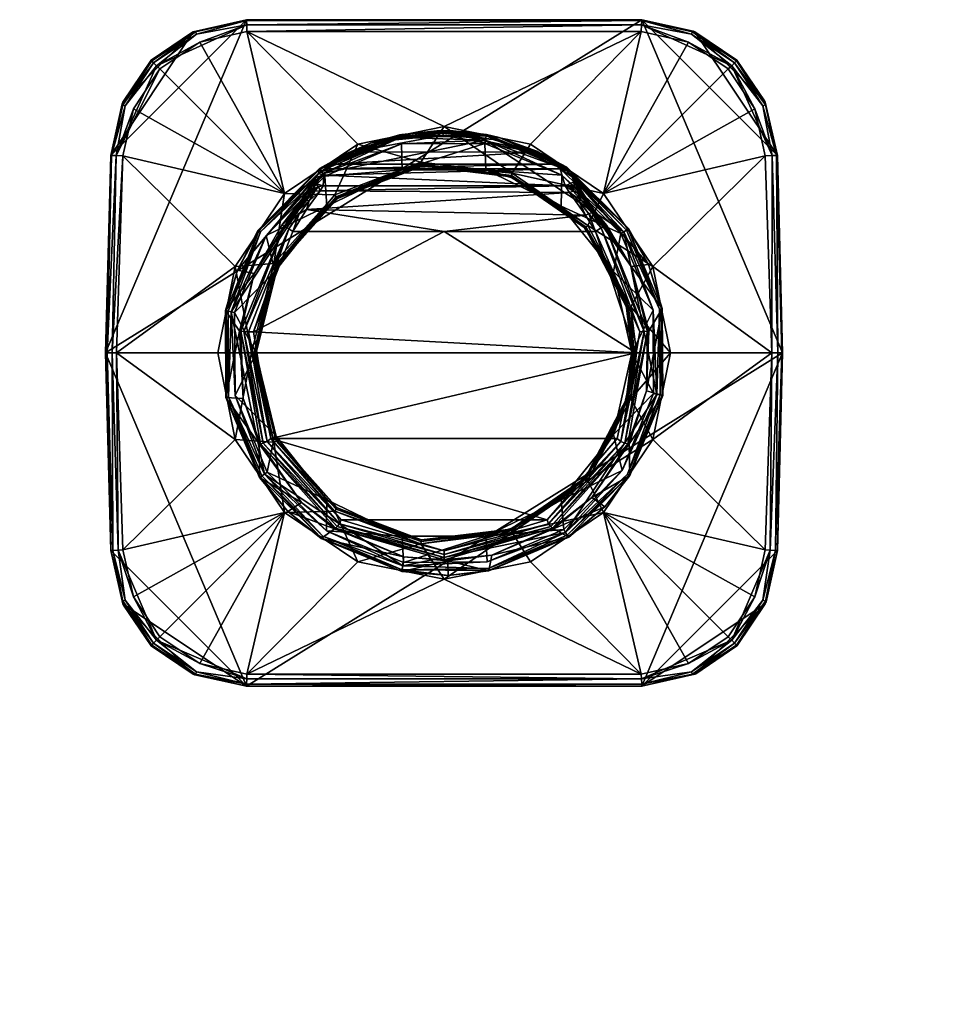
# Model space of a CAD drawing. Header units: centimetres. Extents: x -20.5 to 20.5, y -17.3 to 11.
# Tile 6 of 9: x -10.2 to 0, y 0.2 to 11. Entities that reach past the tile are written whole.
import ezdxf

# ---------------------------------------------------------------- set-up
doc = ezdxf.new("R2010")
doc.units = ezdxf.units.CM
doc.layers.get('0').update_dxf_attribs({"true_color": 0x5890e1})

msp = doc.modelspace()

# ---------------------------------------------------------------- meshes
at = {"color": 214, "true_color": 0xb11c95}
mesh = msp.add_polyface(dxfattribs=at)
corners = [(-13.973, 7.325, 4.23), (-14.186, 6.257, 4.232), (-13.176, 7.325, 4.115), (-14.778, 9.276, 4.235), (-13.246, 9.483, 4.106), (-13.362, 9.998, 4.104), (-14.182, 8.381, 4.232), (-13.113, 9.489, 2.971), (-13.113, 9.489, 3.955), (-13.056, 7.325, 2.971), (-13.056, 7.325, 3.966), (-14.6, 10.975, 2.971), (-14.017, 10.843, 2.971), (-13.246, 10.071, 2.971), (-13.556, 10.532, 2.971), (-13.562, 10.524, 4.005), (-14.042, 10.843, 4.006), (-13.582, 10.503, 4.054), (-13.244, 10.044, 4.005), (-13.272, 10.033, 4.054), (-13.123, 9.489, 4.008), (-13.171, 9.487, 4.074), (-13.253, 10.088, 3.952), (-13.556, 10.532, 3.952), (-14.035, 10.85, 3.954), (-14.089, 10.728, 4.105), (-13.651, 10.436, 4.104), (-13.614, 10.471, 4.088), (-13.387, 9.966, 4.081), (-14.053, 10.817, 4.055), (-13.064, 7.325, 4.017), (-13.108, 7.325, 4.08), (-9.296, 7.325, 2.971), (-9.296, 7.325, 3.966), (-9.239, 9.489, 2.971), (-9.239, 9.489, 3.955), (-9.115, 10.052, 3.952), (-9.106, 10.071, 2.971), (-8.797, 10.531, 3.952), (-8.796, 10.532, 2.971), (-9.229, 9.489, 4.008), (-9.277, 7.325, 4.04), (-9.181, 9.487, 4.074), (-9.223, 7.325, 4.096), (-9.106, 9.483, 4.106), (-9.175, 7.325, 4.115), (-9.108, 10.044, 4.005), (-8.79, 10.524, 4.005), (-8.99, 9.998, 4.104), (-8.701, 10.436, 4.104), (-9.08, 10.033, 4.054), (-8.737, 10.471, 4.088), (-8.77, 10.503, 4.054)]
mesh.append_faces([[corners[k] for k in face] for face in [(0, 1, 2), (3, 4, 5), (4, 6, 2), (2, 6, 0), (7, 8, 9), (9, 8, 10), (9, 11, 7), (7, 12, 13), (13, 12, 14), (15, 16, 17), (18, 17, 19), (20, 19, 21), (20, 18, 19), (20, 8, 18), (18, 8, 22), (15, 22, 23), (24, 15, 23), (25, 26, 27), (27, 26, 5), (21, 5, 4), (28, 27, 5), (19, 27, 28), (27, 19, 17), (17, 29, 27), (17, 18, 15), (15, 18, 22), (10, 8, 30), (30, 8, 20), (31, 20, 21), (2, 21, 4), (2, 31, 21), (31, 30, 20), (32, 33, 34), (34, 33, 35), (35, 36, 34), (34, 36, 37), (37, 36, 38), (39, 37, 38), (35, 33, 40), (40, 33, 41), (42, 41, 43), (44, 43, 45), (44, 42, 43), (42, 40, 41), (36, 35, 46), (36, 47, 38), (36, 46, 47), (48, 42, 44), (48, 49, 42), (42, 50, 40), (42, 51, 50), (35, 40, 46), (46, 40, 50), (52, 46, 50), (5, 21, 28), (28, 21, 19)]], dxfattribs={"color": 214})
mesh.append_faces([[corners[k] for k in face] for face in [(22, 8, 7), (7, 13, 22), (23, 22, 13), (13, 14, 23), (24, 23, 14), (14, 12, 24)]], dxfattribs={"vtx2": -1, "color": 214})
mesh = msp.add_polyface(dxfattribs=at)
corners = [(-6.757, 9.018, 4.291), (-7.41, 8.281, 4.291), (-6.871, 8.933, 4.342), (-7.288, 8.685, 9.088), (-7.174, 8.85, 9.025), (-7.339, 8.715, 9.037), (-7.246, 8.655, 9.102), (-7.094, 8.897, 9.002), (-7.065, 8.991, 8.915), (-6.946, 9.102, 8.759), (-7.007, 9.124, 8.548), (-7.049, 9.075, 8.717), (-7.002, 9.097, 8.743), (-7.094, 8.996, 8.892), (-7.207, 8.863, 8.996), (-7.143, 8.979, 8.84), (-7.366, 8.723, 8.963), (-6.953, 9.345, 4.444), (-7.623, 8.668, 4.444), (-6.965, 9.292, 6.523), (-7.852, 8.23, 4.444), (-7.007, 9.211, 7.449), (-7.67, 8.196, 9.034), (-7.011, 9.184, 7.787), (-6.994, 9.246, 7.027), (-7.617, 8.664, 4.407), (-6.936, 9.32, 4.372), (-7.598, 8.652, 4.372), (-6.917, 9.292, 4.349), (-6.896, 9.261, 4.342), (-7.538, 8.612, 4.342), (-6.949, 9.339, 4.407), (-7.335, 9.073, 4.241), (-7.452, 8.303, 4.241), (-6.784, 9.057, 4.241), (-9.106, 10.071, 2.971), (-8.335, 10.843, 2.971), (-9.239, 9.489, 2.971), (-8.796, 10.532, 2.971), (-7.752, 10.975, 2.971), (-9.296, 7.325, 2.971), (-8.797, 10.531, 3.952), (-8.343, 10.839, 3.954), (-7.752, 10.975, 3.958), (-6.534, 9.612, 4.241), (-7.747, 10.845, 4.108), (-8.263, 10.728, 4.105), (-8.701, 10.436, 4.104), (-8.99, 9.998, 4.104), (-9.106, 9.483, 4.106), (-7.875, 8.272, 4.241), (-8.79, 10.524, 4.005), (-9.108, 10.044, 4.005), (-8.77, 10.503, 4.054), (-8.31, 10.843, 4.006), (-8.299, 10.817, 4.055), (-7.752, 10.966, 4.011), (-7.75, 10.919, 4.076), (-8.737, 10.471, 4.088), (-9.181, 9.487, 4.074), (-9.08, 10.033, 4.054)]
mesh.append_faces([[corners[k] for k in face] for face in [(0, 1, 2), (3, 4, 5), (3, 6, 4), (4, 6, 7), (8, 7, 9), (10, 11, 12), (12, 11, 13), (8, 13, 14), (4, 14, 5), (4, 8, 14), (4, 7, 8), (11, 15, 13), (13, 15, 14), (14, 15, 16), (5, 14, 16), (8, 12, 13), (17, 18, 19), (19, 18, 20), (21, 22, 23), (21, 24, 22), (23, 16, 10), (10, 16, 15), (11, 10, 15), (24, 19, 20), (25, 26, 27), (28, 29, 30), (17, 25, 18), (17, 31, 25), (25, 31, 26), (26, 28, 27), (2, 30, 29), (32, 33, 34), (35, 36, 37), (35, 38, 36), (36, 39, 37), (37, 39, 40), (38, 41, 42), (36, 42, 43), (39, 36, 43), (36, 38, 42), (44, 45, 32), (32, 45, 46), (47, 32, 46), (47, 48, 32), (32, 48, 49), (50, 32, 49), (51, 52, 53), (54, 53, 55), (56, 55, 57), (56, 54, 55), (56, 43, 54), (54, 43, 42), (51, 42, 41), (47, 58, 59), (47, 46, 58), (58, 46, 57), (55, 58, 57), (55, 53, 58), (58, 53, 60), (46, 45, 57), (53, 54, 51), (51, 54, 42)]], dxfattribs={"color": 214})
mesh = msp.add_polyface(dxfattribs=at)
corners = [(-6.757, 9.018, 4.291), (-6.871, 8.933, 4.342), (-6.046, 9.33, 4.342), (-5.836, 9.367, 4.291), (-5.13, 9.33, 4.342), (-5.13, 9.33, 4.291), (-4.858, 9.248, 4.291), (-7.246, 8.655, 9.102), (-7.677, 7.557, 9.216), (-5.588, 8.655, 9.102), (-3.487, 7.325, 9.219), (-7.484, 6.389, 9.161), (-7.094, 8.897, 9.002), (-4.04, 8.834, 9.04), (-4.215, 9.081, 8.799), (-6.946, 9.102, 8.759), (-4.263, 9.157, 8.549), (-6.913, 9.157, 8.549), (-6.905, 9.272, 7.066), (-4.318, 9.342, 6.297), (-6.858, 9.342, 6.296), (-4.375, 9.393, 5.867), (-6.801, 9.393, 5.867), (-4.6, 9.524, 5.234), (-7.002, 9.097, 8.743), (-6.963, 9.148, 8.549), (-7.007, 9.124, 8.548), (-7.065, 8.991, 8.915), (-7.011, 9.184, 7.787), (-7.007, 9.211, 7.449), (-6.994, 9.246, 7.027), (-6.965, 9.292, 6.523), (-6.656, 9.51, 5.206), (-6.624, 9.519, 5.23), (-6.953, 9.345, 4.444), (-6.949, 9.339, 4.407), (-6.069, 9.685, 4.372), (-6.936, 9.32, 4.372), (-6.917, 9.292, 4.349), (-6.055, 9.614, 4.342), (-6.896, 9.261, 4.342), (-6.074, 9.707, 4.407), (-5.143, 9.619, 4.342), (-4.299, 9.273, 4.342), (-6.534, 9.612, 4.241), (-6.784, 9.057, 4.241), (-5.842, 9.414, 4.241), (-7.335, 9.073, 4.241), (-1.88, 7.325, 2.971), (-9.296, 7.325, 2.971), (-3.424, 10.975, 2.971), (-5.837, 9.373, 4.268), (-4.851, 9.269, 4.25), (-5.839, 9.389, 4.25), (-6.76, 9.023, 4.268), (-6.769, 9.036, 4.25), (-7.41, 8.281, 4.291), (-4.856, 9.254, 4.268), (-4.841, 9.293, 4.241), (-7.429, 8.291, 4.25), (-7.415, 8.283, 4.268)]
mesh.append_faces([[corners[k] for k in face] for face in [(0, 1, 2), (3, 2, 4), (5, 4, 6), (5, 3, 4), (3, 0, 2), (7, 8, 9), (9, 8, 10), (8, 11, 10), (7, 9, 12), (12, 9, 13), (14, 12, 13), (14, 15, 12), (14, 16, 15), (15, 16, 17), (17, 16, 18), (18, 16, 19), (20, 19, 21), (22, 21, 23), (22, 20, 21), (20, 18, 19), (24, 15, 25), (26, 24, 25), (15, 17, 25), (15, 24, 27), (26, 25, 28), (28, 25, 17), (18, 28, 17), (18, 29, 28), (18, 30, 29), (18, 31, 30), (18, 20, 31), (31, 20, 22), (32, 22, 33), (32, 31, 22), (32, 34, 31), (35, 36, 37), (36, 38, 37), (39, 40, 38), (34, 41, 35), (40, 39, 2), (1, 40, 2), (2, 42, 4), (4, 42, 43), (44, 45, 46), (44, 47, 45), (48, 49, 50), (51, 52, 53), (54, 53, 55), (54, 56, 0), (51, 0, 3), (5, 51, 3), (5, 57, 51), (5, 6, 57), (53, 58, 46), (55, 46, 45), (52, 58, 53), (57, 52, 51), (53, 46, 55), (0, 51, 54), (54, 51, 53), (55, 45, 59), (60, 54, 55)]], dxfattribs={"color": 214})
mesh = msp.add_polyface(dxfattribs=at)
corners = [(-5.135, 9.657, 4.35), (-4.299, 9.273, 4.342), (-5.143, 9.619, 4.342), (-5.127, 9.702, 4.388), (-4.259, 9.333, 4.372), (-5.123, 9.719, 4.444), (-4.243, 9.358, 4.444), (-4.985, 9.685, 4.88), (-5.489, 9.759, 4.806), (-5.631, 9.762, 4.444), (-5.631, 9.761, 4.805), (-6.569, 9.528, 5.223), (-4.6, 9.524, 5.234), (-5.599, 9.71, 4.917), (-6.158, 9.655, 4.975), (-5.052, 9.662, 4.967), (-6.801, 9.393, 5.867), (-6.179, 9.678, 4.932), (-6.624, 9.519, 5.23), (-6.607, 9.52, 5.241), (-6.169, 9.669, 4.955), (-5.6, 9.731, 4.894), (-5.6, 9.748, 4.866), (-4.564, 9.525, 5.213), (-6.052, 9.717, 4.846), (-6.395, 9.623, 4.965), (-6.656, 9.51, 5.206), (-6.075, 9.714, 4.444), (-6.953, 9.345, 4.444), (-6.074, 9.707, 4.407), (-6.069, 9.685, 4.372), (-6.055, 9.614, 4.342), (-6.917, 9.292, 4.349), (-6.949, 9.339, 4.407), (-6.046, 9.33, 4.342), (-5.588, 9.804, 4.241), (-5.842, 9.414, 4.241), (-4.841, 9.293, 4.241), (-4.642, 9.612, 4.241), (-6.534, 9.612, 4.241), (-9.296, 7.325, 2.971), (-7.752, 10.975, 2.971), (-3.424, 10.975, 2.971), (-7.752, 10.975, 3.958), (-3.424, 10.975, 3.958), (-3.429, 10.845, 4.108), (-7.747, 10.845, 4.108), (-3.424, 10.966, 4.011), (-7.752, 10.966, 4.011), (-7.75, 10.919, 4.076), (-3.426, 10.919, 4.076)]
mesh.append_faces([[corners[k] for k in face] for face in [(0, 1, 2), (0, 3, 4), (5, 6, 3), (7, 6, 5), (8, 5, 9), (10, 8, 9), (8, 7, 5), (11, 12, 13), (14, 11, 13), (12, 15, 13), (11, 16, 12), (17, 18, 19), (20, 19, 11), (14, 20, 11), (14, 21, 20), (14, 13, 21), (21, 13, 15), (22, 15, 23), (7, 22, 23), (7, 8, 22), (22, 8, 10), (24, 22, 10), (24, 17, 22), (24, 25, 17), (18, 16, 19), (19, 16, 11), (25, 26, 17), (17, 26, 18), (19, 20, 17), (17, 20, 22), (22, 20, 21), (15, 22, 21), (9, 27, 10), (10, 27, 24), (24, 27, 25), (25, 27, 28), (26, 25, 28), (5, 3, 9), (9, 3, 29), (27, 29, 28), (27, 9, 29), (29, 3, 30), (2, 31, 0), (0, 31, 32), (30, 0, 32), (30, 3, 0), (33, 29, 30), (34, 31, 2), (35, 36, 37), (38, 35, 37), (35, 39, 36), (40, 41, 42), (41, 43, 42), (42, 43, 44), (45, 46, 35), (35, 46, 39), (44, 43, 47), (47, 43, 48), (49, 47, 48), (49, 50, 47), (49, 46, 50), (50, 46, 45)]], dxfattribs={"color": 214})
mesh = msp.add_polyface(dxfattribs=at)
corners = [(-3.734, 8.217, 4.291), (-4.048, 8.689, 4.291), (-3.734, 8.217, 4.342), (-3.298, 7.792, 4.342), (-3.651, 8.632, 4.342), (-3.62, 8.652, 4.349), (-4.299, 9.273, 4.342), (-3.591, 8.671, 4.372), (-4.246, 9.352, 4.407), (-3.572, 8.684, 4.407), (-3.227, 7.804, 4.372), (-3.567, 8.688, 4.444), (-3.35, 8.293, 4.444), (-4.259, 9.333, 4.372), (-3.539, 8.273, 9.025), (-4.183, 9.249, 6.996), (-4.165, 9.154, 8.16), (-3.81, 8.723, 8.963), (-4.269, 9.35, 5.996), (-4.234, 9.317, 6.273), (-3.825, 8.72, 9.014), (-3.395, 7.561, 9.175), (-3.869, 8.697, 9.074), (-3.97, 8.864, 8.996), (-3.979, 8.922, 8.885), (-3.93, 8.655, 9.102), (-4.003, 8.85, 9.025), (-4.305, 8.933, 4.342), (-3.841, 9.073, 4.241), (-4.012, 8.721, 4.241), (-3.301, 8.272, 4.241), (-1.88, 7.325, 2.971), (-3.424, 10.975, 2.971), (-1.937, 9.489, 2.971), (-2.841, 10.843, 2.971), (-2.07, 10.071, 2.971), (-2.38, 10.532, 2.971), (-3.424, 10.975, 3.958), (-2.859, 10.85, 3.954), (-2, 7.325, 4.115), (-2.07, 9.483, 4.106), (-2.186, 9.998, 4.104), (-2.475, 10.436, 4.104), (-2.913, 10.728, 4.105), (-3.429, 10.845, 4.108), (-2.866, 10.843, 4.006), (-2.386, 10.524, 4.005), (-2.406, 10.503, 4.054), (-2.068, 10.044, 4.005), (-2.096, 10.033, 4.054), (-1.947, 9.489, 4.008), (-2.077, 10.088, 3.952), (-2.38, 10.532, 3.952), (-2.438, 10.471, 4.088), (-3.426, 10.919, 4.076), (-1.995, 9.487, 4.074), (-2.877, 10.817, 4.055), (-3.424, 10.966, 4.011), (-4.044, 8.693, 4.268), (-3.569, 7.822, 4.25), (-4.032, 8.703, 4.25), (-3.544, 7.828, 4.241)]
mesh.append_faces([[corners[k] for k in face] for face in [(0, 1, 2), (3, 4, 5), (5, 4, 6), (7, 8, 9), (10, 5, 7), (9, 10, 7), (9, 11, 12), (13, 7, 5), (9, 8, 11), (14, 12, 15), (14, 16, 17), (11, 18, 12), (12, 19, 15), (14, 17, 20), (21, 20, 22), (20, 23, 22), (20, 17, 23), (23, 17, 24), (25, 22, 26), (4, 2, 27), (28, 29, 30), (31, 32, 33), (32, 34, 33), (33, 34, 35), (35, 34, 36), (32, 37, 34), (34, 37, 38), (30, 39, 40), (28, 40, 41), (42, 28, 41), (42, 43, 28), (28, 43, 44), (28, 30, 40), (38, 37, 45), (46, 45, 47), (48, 47, 49), (50, 48, 49), (46, 51, 52), (38, 46, 52), (38, 45, 46), (43, 53, 54), (44, 43, 54), (43, 42, 53), (53, 42, 41), (55, 41, 40), (55, 53, 41), (55, 49, 53), (53, 49, 47), (56, 47, 45), (57, 45, 37), (57, 56, 45), (57, 54, 56), (56, 54, 53), (47, 56, 53), (47, 48, 46), (46, 48, 51), (58, 59, 60), (60, 61, 29)]], dxfattribs={"color": 214})
mesh.append_faces([[corners[k] for k in face] for face in [(52, 51, 35), (35, 36, 52), (38, 52, 36), (36, 34, 38)]], dxfattribs={"vtx2": -1, "color": 214})
mesh = msp.add_polyface(dxfattribs=at)
corners = [(2.07, 10.071, 2.971), (2.841, 10.843, 2.971), (1.937, 9.489, 2.971), (2.38, 10.532, 2.971), (3.424, 10.975, 2.971), (1.88, 7.325, 2.971), (1.88, 7.325, 3.966), (1.937, 9.489, 3.955), (2.061, 10.052, 3.952), (2.379, 10.531, 3.952), (2.833, 10.839, 3.954), (3.424, 10.975, 3.958), (2.475, 10.436, 4.104), (3.841, 9.073, 4.241), (2.913, 10.728, 4.105), (2.186, 9.998, 4.104), (2.07, 9.483, 4.106), (3.301, 8.272, 4.241), (3.273, 8.203, 4.241), (2.001, 7.325, 4.115), (1.947, 9.489, 4.008), (1.899, 7.325, 4.04), (1.995, 9.487, 4.074), (1.953, 7.325, 4.096), (2.068, 10.044, 4.005), (2.386, 10.524, 4.005), (2.406, 10.503, 4.054), (2.866, 10.843, 4.006), (2.877, 10.817, 4.055), (3.424, 10.966, 4.011), (3.426, 10.919, 4.076), (2.439, 10.471, 4.088), (2.096, 10.033, 4.054), (3.429, 10.845, 4.108), (-1.937, 9.489, 2.971), (-1.937, 9.489, 3.955), (-1.88, 7.325, 2.971), (-1.88, 7.325, 3.966), (-1.947, 9.489, 4.008), (-2.096, 10.033, 4.054), (-1.995, 9.487, 4.074), (-2.068, 10.044, 4.005), (-2.077, 10.088, 3.952), (-1.888, 7.325, 4.017), (-1.932, 7.325, 4.08), (-2, 7.325, 4.115), (-2.07, 9.483, 4.106), (-2.07, 10.071, 2.971)]
mesh.append_faces([[corners[k] for k in face] for face in [(0, 1, 2), (0, 3, 1), (1, 4, 2), (2, 4, 5), (5, 6, 2), (2, 6, 7), (7, 8, 2), (2, 8, 0), (0, 8, 9), (3, 9, 10), (1, 10, 11), (4, 1, 11), (1, 3, 10), (3, 0, 9), (12, 13, 14), (12, 15, 13), (13, 15, 16), (17, 16, 18), (17, 13, 16), (16, 19, 18), (7, 6, 20), (20, 6, 21), (16, 22, 23), (22, 20, 21), (8, 7, 24), (25, 24, 26), (27, 26, 28), (29, 28, 30), (29, 27, 28), (29, 11, 27), (27, 11, 10), (25, 10, 9), (8, 25, 9), (8, 24, 25), (12, 31, 22), (15, 22, 16), (15, 12, 22), (12, 14, 31), (31, 14, 30), (28, 31, 30), (28, 26, 31), (31, 26, 32), (22, 32, 20), (22, 31, 32), (14, 33, 30), (7, 20, 24), (24, 20, 32), (26, 24, 32), (26, 27, 25), (25, 27, 10), (34, 35, 36), (36, 35, 37), (38, 39, 40), (38, 35, 41), (41, 35, 42), (37, 35, 43), (43, 35, 38), (44, 38, 40), (45, 40, 46), (44, 43, 38)]], dxfattribs={"color": 214})
mesh.append_faces([[corners[k] for k in face] for face in [(42, 35, 34), (34, 47, 42)]], dxfattribs={"vtx2": -1, "color": 214})
mesh = msp.add_polyface(dxfattribs=at)
corners = [(-5.13, 9.33, 4.342), (-4.305, 8.933, 4.342), (-4.858, 9.248, 4.291), (-4.305, 8.933, 4.291), (-4.048, 8.689, 4.291), (-3.734, 8.217, 4.342), (-5.135, 9.657, 4.35), (-3.62, 8.652, 4.349), (-4.299, 9.273, 4.342), (-4.259, 9.333, 4.372), (-5.127, 9.702, 4.388), (-4.246, 9.352, 4.407), (-4.243, 9.358, 4.444), (-3.567, 8.688, 4.444), (-3.591, 8.671, 4.372), (-4.167, 9.198, 7.61), (-3.539, 8.273, 9.025), (-4.183, 9.249, 6.996), (-4.165, 9.154, 8.16), (-3.81, 8.723, 8.963), (-4.169, 9.124, 8.548), (-3.979, 8.922, 8.885), (-4.127, 9.075, 8.716), (-4.269, 9.35, 5.996), (-4.571, 9.535, 5.139), (-4.985, 9.685, 4.88), (-4.234, 9.317, 6.273), (-3.35, 8.293, 4.444), (-5.588, 8.655, 9.102), (-3.93, 8.655, 9.102), (-4.04, 8.834, 9.04), (-4.003, 8.85, 9.025), (-4.111, 8.992, 8.915), (-3.97, 8.864, 8.996), (-4.082, 8.996, 8.892), (-4.175, 9.097, 8.743), (-4.213, 9.148, 8.549), (-4.263, 9.157, 8.549), (-4.215, 9.081, 8.799), (-3.869, 8.697, 9.074), (-4.564, 9.525, 5.213), (-5.052, 9.662, 4.967), (-4.6, 9.524, 5.234), (-4.375, 9.393, 5.867), (-4.318, 9.342, 6.297), (-3.651, 8.632, 4.342), (-4.642, 9.612, 4.241), (-4.841, 9.293, 4.241), (-3.841, 9.073, 4.241), (-4.012, 8.721, 4.241), (-3.429, 10.845, 4.108), (-5.588, 9.804, 4.241), (-4.044, 8.693, 4.268), (-3.734, 8.217, 4.291), (-4.856, 9.254, 4.268), (-4.032, 8.703, 4.25), (-4.851, 9.269, 4.25)]
mesh.append_faces([[corners[k] for k in face] for face in [(0, 1, 2), (2, 1, 3), (3, 1, 4), (4, 1, 5), (6, 7, 8), (6, 9, 7), (9, 10, 11), (10, 12, 11), (11, 12, 13), (11, 14, 9), (15, 16, 17), (15, 18, 16), (19, 18, 20), (21, 20, 22), (21, 19, 20), (13, 12, 23), (23, 12, 24), (24, 12, 25), (23, 26, 27), (28, 29, 30), (30, 29, 31), (32, 31, 33), (34, 33, 21), (22, 34, 21), (22, 35, 34), (22, 20, 35), (35, 20, 36), (37, 35, 36), (37, 38, 35), (35, 38, 34), (34, 38, 32), (33, 34, 32), (38, 30, 32), (32, 30, 31), (31, 39, 33), (25, 40, 24), (41, 42, 40), (40, 42, 43), (23, 43, 44), (26, 44, 17), (26, 23, 44), (17, 44, 15), (15, 44, 37), (18, 37, 36), (20, 18, 36), (18, 15, 37), (43, 23, 40), (40, 23, 24), (0, 8, 1), (8, 45, 1), (46, 47, 48), (47, 49, 48), (46, 50, 51), (46, 48, 50), (4, 52, 3), (4, 53, 52), (54, 55, 56), (54, 2, 3), (52, 54, 3), (52, 55, 54), (56, 49, 47), (55, 49, 56)]], dxfattribs={"color": 214})
mesh = msp.add_polyface(dxfattribs=at)
corners = [(-7.645, 7.325, 4.342), (-7.442, 8.217, 4.342), (-7.645, 7.325, 4.291), (-7.41, 8.281, 4.291), (-6.871, 8.933, 4.342), (-7.781, 7.561, 9.175), (-7.731, 7.557, 9.206), (-7.288, 8.685, 9.088), (-7.339, 8.715, 9.037), (-7.815, 7.563, 9.127), (-7.67, 8.196, 9.034), (-7.366, 8.723, 8.963), (-7.484, 6.389, 9.161), (-7.677, 7.557, 9.216), (-7.246, 8.655, 9.102), (-7.829, 7.564, 9.075), (-7.787, 6.827, 9.064), (-7.6, 6.329, 9.071), (-7.525, 6.355, 9.148), (-7.569, 6.338, 9.117), (-6.994, 9.246, 7.027), (-7.852, 8.23, 4.444), (-7.982, 7.788, 4.444), (-7.977, 6.837, 4.444), (-7.011, 9.184, 7.787), (-7.953, 7.782, 4.372), (-7.598, 8.652, 4.372), (-7.919, 7.775, 4.349), (-7.538, 8.612, 4.342), (-7.882, 7.768, 4.342), (-7.878, 6.857, 4.342), (-7.555, 5.996, 4.349), (-7.97, 6.838, 4.407), (-7.975, 7.786, 4.407), (-7.617, 8.664, 4.407), (-7.623, 8.668, 4.444), (-7.948, 6.843, 4.372), (-6.917, 9.292, 4.349), (-8.067, 7.325, 4.241), (-7.875, 6.377, 4.241), (-7.696, 7.325, 4.241), (-7.875, 8.272, 4.241), (-7.452, 8.303, 4.241), (-7.335, 9.073, 4.241), (-9.106, 9.483, 4.106), (-9.175, 7.325, 4.115), (-7.442, 6.432, 4.342), (-7.415, 8.283, 4.268), (-6.769, 9.036, 4.25), (-7.429, 8.291, 4.25), (-7.651, 7.325, 4.268), (-7.67, 7.325, 4.248), (-6.784, 9.057, 4.241), (-6.76, 9.023, 4.268), (-7.442, 6.432, 4.291), (-7.452, 6.346, 4.241), (-7.429, 6.358, 4.25)]
mesh.append_faces([[corners[k] for k in face] for face in [(0, 1, 2), (2, 1, 3), (3, 1, 4), (5, 6, 7), (8, 5, 7), (8, 9, 5), (8, 10, 9), (8, 11, 10), (12, 13, 6), (6, 13, 7), (7, 13, 14), (10, 15, 9), (9, 15, 16), (16, 17, 9), (6, 5, 18), (19, 5, 9), (20, 21, 10), (21, 22, 10), (10, 22, 15), (15, 22, 23), (16, 15, 23), (10, 11, 24), (25, 26, 27), (27, 28, 29), (30, 27, 29), (30, 31, 27), (32, 23, 22), (33, 22, 21), (34, 21, 35), (21, 34, 33), (33, 34, 25), (32, 25, 36), (25, 32, 33), (33, 32, 22), (26, 25, 34), (27, 26, 37), (28, 27, 37), (36, 25, 27), (4, 1, 28), (28, 1, 29), (29, 1, 0), (30, 29, 0), (38, 39, 40), (38, 40, 41), (41, 40, 42), (43, 41, 42), (41, 44, 45), (38, 41, 45), (45, 39, 38), (2, 46, 0), (47, 48, 49), (50, 49, 51), (50, 47, 49), (50, 2, 47), (47, 2, 3), (49, 52, 42), (51, 42, 40), (51, 49, 42), (3, 53, 47), (2, 50, 54), (40, 55, 51), (51, 56, 50)]], dxfattribs={"color": 214})
mesh = msp.add_polyface(dxfattribs=at)
corners = [(3.314, 6.444, 9.415), (3.188, 6.897, 10.241), (3.167, 7.031, 4.241), (3.167, 7.031, 10.615), (3.163, 7.071, 4.241), (3.158, 7.127, 10.963), (3.15, 7.325, 4.241), (3.15, 7.313, 12.565), (3.308, 8.189, 4.241), (3.22, 7.908, 14.001), (3.15, 7.314, 12.708), (3.15, 7.314, 12.805), (3.15, 7.314, 13.046), (3.15, 7.32, 14.001), (3.282, 7.32, 14.152), (3.316, 7.885, 14.143), (3.2, 7.325, 14.114), (3.308, 8.189, 14.001), (3.225, 7.907, 14.037), (3.154, 7.325, 14.037), (3.258, 7.899, 14.102), (3.127, 7.026, 4.241), (3.123, 7.067, 4.241), (3.301, 6.377, 4.241), (3.109, 7.325, 4.241), (3.273, 8.203, 4.241), (1.937, 5.161, 2.971), (1.937, 5.161, 3.955), (1.88, 7.325, 2.971), (1.88, 7.325, 3.966), (2.001, 7.325, 4.115), (3.841, 5.576, 4.241), (3.553, 5.92, 4.241), (2.07, 5.166, 4.106), (3.516, 5.974, 4.241), (1.995, 9.487, 4.074), (1.899, 7.325, 4.04), (1.953, 7.325, 4.096), (2.07, 9.483, 4.106), (2.018, 5.163, 4.089), (1.959, 5.161, 4.033), (3.248, 7.315, 14.143), (3.177, 7.315, 14.087), (3.205, 4.258, 12.641), (3.162, 6.35, 12.589), (3.302, 5.715, 11.489), (-1.88, 7.325, 2.971), (-1.88, 7.325, 3.966), (-1.937, 5.161, 2.971), (-1.937, 5.161, 3.955), (-2, 7.325, 4.115), (-1.932, 7.325, 4.08), (-1.995, 9.487, 4.074), (-1.888, 7.325, 4.017), (-1.959, 5.161, 4.033), (-2.018, 5.163, 4.089)]
mesh.append_faces([[corners[k] for k in face] for face in [(0, 1, 2), (2, 3, 4), (2, 1, 3), (3, 5, 4), (4, 5, 6), (6, 5, 7), (8, 7, 9), (7, 10, 9), (9, 10, 11), (12, 9, 11), (12, 13, 9), (8, 6, 7), (14, 15, 16), (17, 9, 18), (18, 9, 19), (20, 19, 16), (15, 20, 16), (9, 13, 19), (19, 20, 18), (21, 2, 22), (21, 23, 2), (2, 4, 22), (22, 4, 6), (24, 22, 6), (6, 8, 24), (24, 8, 25), (26, 27, 28), (28, 27, 29), (25, 30, 24), (31, 32, 33), (33, 32, 34), (23, 33, 34), (23, 30, 33), (23, 21, 30), (30, 21, 22), (24, 30, 22), (35, 36, 37), (38, 37, 30), (33, 30, 39), (39, 30, 37), (40, 37, 36), (27, 36, 29), (27, 40, 36), (40, 39, 37), (41, 14, 16), (42, 16, 19), (13, 42, 19), (42, 41, 16), (43, 11, 44), (44, 11, 10), (7, 44, 10), (5, 45, 44), (7, 5, 44), (5, 3, 45), (46, 47, 48), (48, 47, 49), (50, 51, 52), (47, 53, 49), (49, 53, 54), (54, 53, 51), (55, 51, 50), (55, 54, 51)]], dxfattribs={"color": 214})
mesh = msp.add_polyface(dxfattribs=at)
corners = [(-3.734, 8.217, 4.291), (-3.734, 8.217, 4.342), (-3.59, 7.817, 4.291), (-3.531, 7.325, 4.342), (-3.531, 7.325, 4.317), (-3.531, 7.325, 4.291), (-3.298, 7.792, 4.342), (-3.257, 6.871, 4.349), (-3.294, 6.881, 4.342), (-3.62, 8.652, 4.349), (-3.227, 7.804, 4.372), (-3.572, 8.684, 4.407), (-3.205, 7.808, 4.407), (-3.223, 6.865, 4.372), (-3.201, 6.86, 4.407), (-3.35, 8.293, 4.444), (-3.198, 7.811, 4.444), (-3.194, 6.86, 4.444), (-3.372, 6.908, 9.068), (-3.347, 7.564, 9.075), (-3.539, 8.273, 9.025), (-3.93, 8.655, 9.102), (-5.588, 8.655, 9.102), (-3.487, 7.325, 9.219), (-3.361, 7.563, 9.127), (-3.825, 8.72, 9.014), (-3.395, 7.561, 9.175), (-3.607, 6.338, 9.117), (-3.651, 6.356, 9.148), (-3.576, 6.329, 9.071), (-3.445, 7.557, 9.206), (-3.869, 8.697, 9.074), (-3.734, 6.432, 4.342), (-3.651, 8.632, 4.342), (-3.48, 7.325, 4.241), (-3.544, 6.821, 4.241), (-3.109, 7.325, 4.241), (-3.301, 6.377, 4.241), (-3.301, 8.272, 4.241), (-4.012, 8.721, 4.241), (-3.544, 7.828, 4.241), (-2, 7.325, 4.115), (-3.59, 6.832, 4.291), (-3.525, 7.325, 4.268), (-3.585, 7.818, 4.268), (-4.044, 8.693, 4.268), (-3.509, 7.325, 4.25), (-3.569, 7.822, 4.25), (-4.032, 8.703, 4.25), (-3.569, 6.827, 4.25), (-3.585, 6.831, 4.268)]
mesh.append_faces([[corners[k] for k in face] for face in [(0, 1, 2), (3, 4, 1), (1, 4, 2), (2, 4, 5), (6, 7, 8), (6, 9, 7), (10, 11, 12), (13, 12, 14), (7, 10, 13), (7, 9, 10), (12, 15, 16), (17, 12, 16), (17, 14, 12), (13, 10, 12), (12, 11, 15), (18, 17, 16), (19, 16, 20), (19, 18, 16), (16, 15, 20), (21, 22, 23), (24, 18, 19), (20, 24, 19), (20, 25, 24), (24, 25, 26), (27, 26, 28), (27, 24, 26), (24, 29, 18), (21, 30, 31), (21, 23, 30), (30, 23, 28), (26, 30, 28), (26, 31, 30), (8, 32, 3), (6, 3, 1), (33, 6, 1), (6, 8, 3), (34, 35, 36), (36, 35, 37), (38, 39, 40), (36, 40, 34), (36, 38, 40), (36, 41, 38), (37, 41, 36), (5, 4, 42), (42, 4, 32), (4, 3, 32), (5, 43, 2), (2, 43, 44), (0, 44, 45), (43, 46, 44), (44, 46, 47), (47, 46, 40), (46, 34, 40), (0, 2, 44), (47, 40, 48), (44, 47, 45), (43, 49, 46), (43, 50, 49), (43, 5, 50), (50, 5, 42), (49, 35, 46), (46, 35, 34)]], dxfattribs={"color": 214})
mesh = msp.add_polyface(dxfattribs=at)
corners = [(-7.6, 6.329, 9.071), (-7.787, 6.827, 9.064), (-7.615, 6.329, 9.02), (-7.815, 7.563, 9.127), (-7.569, 6.338, 9.117), (-7.977, 6.837, 4.444), (-7.609, 5.96, 4.444), (-7.948, 6.843, 4.372), (-7.919, 7.775, 4.349), (-7.555, 5.996, 4.349), (-7.584, 5.977, 4.372), (-7.603, 5.964, 4.407), (-7.878, 6.857, 4.342), (-7.524, 6.017, 4.342), (-7.97, 6.838, 4.407), (-7.645, 7.325, 4.342), (-7.442, 6.432, 4.342), (-7.875, 6.377, 4.241), (-7.452, 6.346, 4.241), (-7.696, 7.325, 4.241), (-8.335, 3.806, 2.971), (-9.106, 4.578, 2.971), (-7.752, 3.674, 2.971), (-8.796, 4.117, 2.971), (-9.239, 5.161, 2.971), (-9.296, 7.325, 2.971), (-7.752, 3.674, 3.958), (-8.317, 3.799, 3.954), (-7.335, 5.576, 4.241), (-8.263, 3.921, 4.105), (-7.747, 3.804, 4.108), (-8.701, 4.214, 4.104), (-8.99, 4.652, 4.104), (-9.106, 5.166, 4.106), (-9.175, 7.325, 4.115), (-9.158, 5.163, 4.089), (-9.223, 7.325, 4.096), (-9.217, 5.161, 4.033), (-9.277, 7.325, 4.04), (-9.239, 5.161, 3.955), (-8.737, 4.178, 4.088), (-9.08, 4.616, 4.054), (-8.77, 4.146, 4.054), (-9.108, 4.605, 4.005), (-8.79, 4.125, 4.005), (-9.099, 4.561, 3.952), (-8.796, 4.117, 3.952), (-8.31, 3.806, 4.006), (-8.299, 3.833, 4.055), (-7.749, 3.753, 4.091), (-7.752, 3.695, 4.035)]
mesh.append_faces([[corners[k] for k in face] for face in [(0, 1, 2), (3, 0, 4), (1, 5, 2), (5, 6, 2), (7, 8, 9), (10, 11, 7), (9, 10, 7), (12, 13, 9), (11, 6, 5), (11, 14, 7), (11, 5, 14), (12, 15, 16), (17, 18, 19), (20, 21, 22), (20, 23, 21), (21, 24, 22), (22, 24, 25), (22, 26, 20), (20, 26, 27), (28, 29, 30), (28, 31, 29), (28, 32, 31), (28, 33, 32), (28, 17, 33), (33, 17, 34), (33, 34, 35), (35, 34, 36), (37, 36, 38), (39, 37, 38), (37, 35, 36), (33, 35, 32), (32, 35, 40), (31, 40, 29), (31, 32, 40), (40, 35, 41), (42, 41, 43), (44, 43, 45), (46, 44, 45), (46, 27, 44), (44, 27, 47), (42, 47, 48), (40, 48, 49), (29, 49, 30), (29, 40, 49), (39, 43, 37), (39, 45, 43), (27, 26, 47), (47, 26, 50), (48, 50, 49), (48, 47, 50), (48, 40, 42), (42, 40, 41), (47, 42, 44), (44, 42, 43), (35, 37, 41), (41, 37, 43)]], dxfattribs={"color": 214})
mesh.append_faces([[corners[k] for k in face] for face in [(45, 39, 24), (24, 21, 45), (46, 45, 21), (21, 23, 46), (27, 46, 23), (23, 20, 27)]], dxfattribs={"vtx2": -1, "color": 214})
mesh = msp.add_polyface(dxfattribs=at)
corners = [(-3.487, 7.325, 9.219), (-7.484, 6.389, 9.161), (-3.692, 6.389, 9.161), (-4.459, 5.497, 8.997), (-6.717, 5.497, 8.997), (-5.588, 5.157, 8.904), (-6.733, 5.454, 8.978), (-7.525, 6.355, 9.148), (-7.731, 7.557, 9.206), (-4.443, 5.454, 8.978), (-7.151, 5.685, 8.92), (-7.6, 6.329, 9.071), (-7.615, 6.329, 9.02), (-6.777, 5.404, 8.904), (-6.788, 5.398, 8.858), (-7.781, 7.561, 9.175), (-7.569, 6.338, 9.117), (-6.758, 5.423, 8.947), (-5.588, 5.116, 8.885), (-7.609, 5.96, 4.444), (-7.298, 5.588, 4.444), (-6.933, 5.291, 4.444), (-7.584, 5.977, 4.372), (-7.555, 5.996, 4.349), (-6.916, 5.316, 4.372), (-6.929, 5.297, 4.407), (-7.603, 5.964, 4.407), (-7.524, 6.017, 4.342), (-6.877, 5.376, 4.342), (-6.04, 4.992, 4.35), (-7.442, 6.432, 4.342), (-6.871, 5.716, 4.342), (-6.046, 5.319, 4.342), (-7.878, 6.857, 4.342), (-7.335, 5.576, 4.241), (-6.784, 5.592, 4.241), (-7.452, 6.346, 4.241), (-7.875, 6.377, 4.241), (-6.534, 5.037, 4.241), (-1.88, 7.325, 2.971), (-7.752, 3.674, 2.971), (-9.296, 7.325, 2.971), (-5.13, 5.319, 4.291), (-4.858, 5.401, 4.291), (-5.13, 5.319, 4.342), (-6.046, 5.319, 4.291), (-6.871, 5.716, 4.291), (-7.442, 6.432, 4.291), (-7.645, 7.325, 4.291), (-7.651, 7.325, 4.268), (-7.415, 6.366, 4.268), (-6.76, 5.627, 4.268), (-5.837, 5.276, 4.268), (-4.856, 5.395, 4.268), (-7.429, 6.358, 4.25), (-6.769, 5.613, 4.25), (-5.839, 5.26, 4.25), (-4.851, 5.38, 4.25), (-7.67, 7.325, 4.248), (-5.842, 5.235, 4.241)]
mesh.append_faces([[corners[k] for k in face] for face in [(0, 1, 2), (2, 1, 3), (3, 1, 4), (5, 3, 4), (4, 6, 5), (4, 7, 6), (4, 1, 7), (7, 1, 8), (3, 5, 9), (10, 11, 12), (10, 13, 11), (10, 14, 13), (15, 16, 7), (13, 17, 11), (11, 17, 16), (16, 17, 6), (7, 16, 6), (18, 6, 17), (12, 19, 10), (10, 19, 20), (14, 20, 21), (14, 10, 20), (22, 23, 24), (21, 20, 25), (25, 20, 26), (23, 27, 28), (29, 23, 28), (29, 24, 23), (20, 19, 26), (24, 25, 22), (22, 25, 26), (27, 30, 31), (28, 31, 32), (28, 27, 31), (27, 33, 30), (34, 35, 36), (37, 34, 36), (34, 38, 35), (39, 40, 41), (42, 43, 44), (45, 32, 46), (46, 32, 31), (47, 31, 30), (48, 47, 30), (47, 46, 31), (47, 49, 50), (46, 50, 51), (45, 51, 52), (43, 42, 53), (50, 49, 54), (51, 54, 55), (52, 55, 56), (53, 56, 57), (55, 35, 56), (55, 36, 35), (55, 54, 36), (36, 54, 58), (56, 35, 59), (45, 46, 51), (46, 47, 50), (50, 54, 51), (51, 55, 52)]], dxfattribs={"color": 214})
mesh = msp.add_polyface(dxfattribs=at)
corners = [(-4.227, 5.31, 4.407), (-4.24, 5.329, 4.372), (-3.561, 5.983, 4.407), (-3.828, 5.638, 4.444), (-3.554, 5.981, 4.444), (-4.259, 5.357, 4.349), (-4.277, 5.39, 4.342), (-3.638, 6.038, 4.342), (-3.257, 6.871, 4.349), (-3.294, 6.881, 4.342), (-3.201, 6.86, 4.407), (-3.223, 6.865, 4.372), (-3.579, 5.996, 4.372), (-3.194, 6.86, 4.444), (-4.388, 5.398, 8.858), (-4.222, 5.305, 4.444), (-3.971, 5.74, 8.93), (-3.561, 6.33, 9.02), (-3.372, 6.908, 9.068), (-4.4, 5.404, 8.904), (-3.576, 6.329, 9.071), (-4.419, 5.423, 8.947), (-3.607, 6.338, 9.117), (-4.443, 5.454, 8.978), (-3.651, 6.356, 9.148), (-4.459, 5.497, 8.997), (-3.692, 6.389, 9.161), (-3.361, 7.563, 9.127), (-3.487, 7.325, 9.219), (-5.13, 5.319, 4.342), (-4.305, 5.716, 4.342), (-3.734, 6.432, 4.342), (-3.301, 6.377, 4.241), (-3.544, 6.821, 4.241), (-4.012, 5.929, 4.241), (-3.841, 5.576, 4.241), (-4.841, 5.356, 4.241), (-2.07, 5.166, 4.106), (-2, 7.325, 4.115), (-2.018, 5.163, 4.089), (-3.734, 6.432, 4.291), (-4.048, 5.96, 4.291), (-3.59, 6.832, 4.291), (-4.305, 5.716, 4.291), (-4.858, 5.401, 4.291), (-4.856, 5.395, 4.268), (-4.044, 5.957, 4.268), (-4.851, 5.38, 4.25), (-4.032, 5.946, 4.25), (-3.585, 6.831, 4.268), (-3.569, 6.827, 4.25)]
mesh.append_faces([[corners[k] for k in face] for face in [(0, 1, 2), (3, 2, 4), (3, 0, 2), (5, 6, 7), (8, 7, 9), (2, 10, 4), (2, 11, 10), (2, 12, 11), (2, 1, 12), (12, 1, 5), (8, 5, 7), (8, 12, 5), (8, 11, 12), (13, 4, 10), (14, 15, 3), (16, 3, 4), (17, 4, 13), (18, 17, 13), (17, 16, 4), (16, 14, 3), (14, 16, 19), (19, 16, 20), (21, 20, 22), (23, 22, 24), (25, 24, 26), (25, 23, 24), (16, 17, 20), (20, 17, 18), (22, 20, 27), (28, 26, 24), (21, 19, 20), (23, 21, 22), (29, 30, 6), (6, 30, 7), (7, 30, 31), (9, 7, 31), (32, 33, 34), (35, 34, 36), (35, 32, 34), (37, 32, 35), (37, 38, 32), (37, 39, 38), (40, 31, 41), (40, 42, 31), (31, 30, 41), (41, 30, 43), (43, 30, 44), (44, 30, 29), (44, 45, 43), (46, 47, 48), (49, 48, 50), (40, 49, 42), (40, 46, 49), (40, 41, 46), (46, 41, 43), (45, 46, 43), (45, 47, 46), (47, 36, 48), (48, 34, 50), (48, 36, 34), (50, 34, 33), (46, 48, 49)]], dxfattribs={"color": 214})
mesh = msp.add_polyface(dxfattribs=at)
corners = [(-14.09, 6.714, 3.778), (-14.504, 5.765, 3.767), (-14.038, 6.994, 3.767), (-14.317, 6.04, 3.754), (-14.021, 6.991, 3.754), (-14.03, 6.993, 3.757), (-14.497, 5.76, 3.757), (-14.317, 6.04, 4.208), (-14, 7.325, 4.204), (-13.176, 7.325, 4.115), (-14.186, 6.257, 4.232), (-13.246, 5.166, 4.106), (-14.795, 5.355, 4.235), (-13.362, 4.652, 4.104), (-13.651, 4.214, 4.104), (-14.089, 3.921, 4.105), (-13.056, 7.325, 2.971), (-13.113, 5.161, 2.971), (-14.6, 3.674, 2.971), (-13.246, 4.578, 2.971), (-14.017, 3.806, 2.971), (-13.556, 4.117, 2.971), (-13.056, 7.325, 3.966), (-13.113, 5.161, 3.955), (-13.237, 4.597, 3.952), (-13.555, 4.119, 3.952), (-14.008, 3.81, 3.954), (-14.6, 3.674, 3.958), (-14.603, 3.753, 4.091), (-13.614, 4.178, 4.088), (-14.053, 3.833, 4.055), (-13.582, 4.146, 4.054), (-14.042, 3.806, 4.006), (-13.562, 4.125, 4.005), (-13.244, 4.605, 4.005), (-13.272, 4.616, 4.054), (-13.194, 5.163, 4.089), (-13.135, 5.161, 4.033), (-14.6, 3.695, 4.035), (-13.064, 7.325, 4.017), (-13.108, 7.325, 4.08), (-14.209, 6.266, 4.217), (-14.204, 6.264, 4.225), (-13.996, 7.325, 4.219), (-14.066, 6.997, 4.968), (-14.509, 5.768, 4.925), (-14.044, 6.994, 4.925), (-14.09, 6.714, 4.901), (-14.527, 5.781, 4.968), (-14.106, 7.002, 4.996), (-14.041, 6.994, 4.901), (-14.506, 5.766, 4.901), (-9.239, 5.161, 2.971), (-9.239, 5.161, 3.955), (-9.296, 7.325, 2.971), (-9.296, 7.325, 3.966), (-9.277, 7.325, 4.04)]
mesh.append_faces([[corners[k] for k in face] for face in [(0, 1, 2), (3, 4, 5), (5, 2, 6), (3, 7, 4), (7, 8, 4), (9, 10, 11), (11, 10, 12), (13, 12, 14), (13, 11, 12), (12, 15, 14), (16, 17, 18), (18, 17, 19), (20, 19, 21), (20, 18, 19), (16, 22, 17), (17, 22, 23), (23, 24, 17), (17, 24, 19), (19, 24, 25), (21, 25, 26), (20, 26, 27), (20, 21, 26), (21, 19, 25), (15, 28, 29), (14, 29, 13), (14, 15, 29), (29, 28, 30), (31, 30, 32), (33, 32, 26), (25, 33, 26), (25, 24, 33), (33, 24, 34), (31, 34, 35), (29, 35, 36), (13, 36, 11), (13, 29, 36), (27, 26, 32), (24, 23, 34), (34, 23, 37), (35, 37, 36), (35, 34, 37), (35, 29, 31), (31, 29, 30), (34, 31, 33), (33, 31, 32), (30, 38, 32), (22, 39, 23), (23, 39, 37), (37, 39, 40), (36, 40, 9), (11, 36, 9), (36, 37, 40), (8, 7, 41), (42, 43, 41), (44, 45, 46), (47, 46, 45), (48, 44, 49), (0, 50, 47), (51, 0, 47), (52, 53, 54), (54, 53, 55), (53, 56, 55)]], dxfattribs={"color": 214})
mesh = msp.add_polyface(dxfattribs=at)
corners = [(2.841, 3.806, 2.971), (2.38, 4.117, 2.971), (2.07, 4.578, 2.971), (1.937, 5.161, 2.971), (3.424, 3.674, 2.971), (1.88, 7.325, 2.971), (3.841, 5.576, 4.241), (2.475, 4.214, 4.104), (2.913, 3.921, 4.105), (2.186, 4.652, 4.104), (2.07, 5.166, 4.106), (2.018, 5.163, 4.089), (2.439, 4.178, 4.088), (2.096, 4.616, 4.054), (2.406, 4.146, 4.054), (2.068, 4.605, 4.005), (2.386, 4.125, 4.005), (2.077, 4.561, 3.952), (2.38, 4.117, 3.952), (1.937, 5.161, 3.955), (1.959, 5.161, 4.033), (3.15, 7.314, 13.046), (3.233, 0.189, 12.954), (3.15, 7.32, 14.001), (3.15, 7.314, 12.805), (-5.106, 4.965, 4.372), (-4.259, 5.357, 4.349), (-4.24, 5.329, 4.372), (-3.828, 5.638, 4.444), (-4.222, 5.305, 4.444), (-4.227, 5.31, 4.407), (-5.098, 4.936, 4.444), (-5.116, 5.036, 4.342), (-4.277, 5.39, 4.342), (-4.388, 5.398, 8.858), (-5.066, 5.11, 8.786), (-4.4, 5.404, 8.904), (-4.642, 5.037, 4.241), (-3.841, 5.576, 4.241), (-4.841, 5.356, 4.241), (-1.88, 7.325, 2.971), (-3.424, 3.674, 2.971), (-7.752, 3.674, 2.971), (-1.937, 5.161, 2.971), (-2.07, 4.578, 2.971), (-2.841, 3.806, 2.971), (-2.38, 4.117, 2.971), (-1.937, 5.161, 3.955), (-2.061, 4.597, 3.952), (-2.379, 4.119, 3.952), (-2.913, 3.921, 4.105), (-3.429, 3.804, 4.108), (-2.475, 4.214, 4.104), (-2.186, 4.652, 4.104), (-2.07, 5.166, 4.106), (-5.588, 4.846, 4.241), (-2.438, 4.178, 4.088), (-2.386, 4.125, 4.005), (-2.068, 4.605, 4.005), (-2.406, 4.146, 4.054), (-2.096, 4.616, 4.054), (-2.018, 5.163, 4.089), (-1.959, 5.161, 4.033)]
mesh.append_faces([[corners[k] for k in face] for face in [(0, 1, 2), (2, 3, 4), (4, 3, 5), (6, 7, 8), (6, 9, 7), (6, 10, 9), (10, 11, 9), (9, 11, 12), (7, 12, 8), (7, 9, 12), (12, 11, 13), (14, 13, 15), (16, 15, 17), (18, 16, 17), (19, 15, 20), (19, 17, 15), (14, 12, 13), (16, 14, 15), (11, 20, 13), (13, 20, 15), (21, 22, 23), (21, 24, 22), (25, 26, 27), (28, 29, 30), (30, 29, 31), (32, 33, 26), (27, 30, 25), (34, 35, 29), (34, 36, 35), (37, 38, 39), (40, 41, 42), (40, 43, 41), (41, 43, 44), (45, 44, 46), (47, 48, 43), (43, 48, 44), (44, 48, 49), (46, 44, 49), (50, 38, 51), (50, 52, 38), (38, 52, 53), (54, 38, 53), (38, 37, 51), (51, 37, 55), (52, 56, 53), (52, 50, 56), (49, 48, 57), (57, 48, 58), (59, 58, 60), (56, 60, 61), (53, 61, 54), (53, 56, 61), (48, 47, 58), (58, 47, 62), (60, 62, 61), (60, 58, 62), (60, 56, 59), (58, 59, 57)]], dxfattribs={"color": 214})
mesh.append_faces([[corners[k] for k in face] for face in [(17, 19, 3), (3, 2, 17), (18, 17, 2), (2, 1, 18)]], dxfattribs={"vtx2": -1, "color": 214})
mesh = msp.add_polyface(dxfattribs=at)
corners = [(2.841, 3.806, 2.971), (2.07, 4.578, 2.971), (3.424, 3.674, 2.971), (7.752, 3.674, 3.958), (3.424, 3.674, 3.958), (2.859, 3.799, 3.954), (2.38, 4.117, 3.952), (2.386, 4.125, 4.005), (2.866, 3.806, 4.006), (2.406, 4.146, 4.054), (2.877, 3.833, 4.055), (2.439, 4.178, 4.088), (3.427, 3.753, 4.091), (2.913, 3.921, 4.105), (3.429, 3.804, 4.108), (3.424, 3.695, 4.035), (7.749, 3.753, 4.091), (7.752, 3.695, 4.035), (3.233, 0.189, 12.954), (3.15, 7.314, 12.805), (3.241, 0.189, 12.849), (3.205, 4.258, 12.641), (3.258, 1.249, 12.71), (5.588, 2.064, 11.009), (4.586, 0.189, 11.365), (4.868, 3.65, 10.639), (5.588, 3.868, 10.444), (4.644, 4.38, 10.235), (4.177, 3.596, 10.983), (4.108, 0.189, 11.584), (3.811, 0.189, 11.829), (3.576, 0.189, 12.133), (3.276, 0.189, 12.731), (3.391, 3.966, 12.061), (3.643, 4.578, 11.172), (3.702, 3.715, 11.468), (5.588, 0.571, 11.201), (4.062, 4.413, 10.65), (6.158, 3.726, 10.57), (6.014, 1.938, 11.049), (5.588, 4.231, 10.177), (6.334, 0.189, 11.302), (-2.841, 3.806, 2.971), (-3.424, 3.674, 2.971), (-2.07, 4.578, 2.971), (-2.38, 4.117, 2.971), (-2.379, 4.119, 3.952), (-2.832, 3.81, 3.954), (-3.424, 3.674, 3.958), (-3.429, 3.804, 4.108), (-3.427, 3.753, 4.091), (-2.913, 3.921, 4.105), (-2.438, 4.178, 4.088), (-2.877, 3.833, 4.055), (-2.406, 4.146, 4.054), (-2.866, 3.806, 4.006), (-2.386, 4.125, 4.005), (-3.424, 3.695, 4.035), (2.38, 4.117, 2.971)]
mesh.append_faces([[corners[k] for k in face] for face in [(0, 1, 2), (2, 3, 4), (2, 4, 0), (0, 4, 5), (6, 5, 7), (7, 5, 8), (9, 8, 10), (11, 10, 12), (13, 12, 14), (13, 11, 12), (5, 4, 8), (8, 4, 15), (10, 15, 12), (10, 8, 15), (10, 11, 9), (8, 9, 7), (16, 14, 12), (15, 16, 12), (15, 4, 17), (18, 19, 20), (20, 19, 21), (22, 20, 21), (23, 24, 25), (26, 25, 27), (25, 24, 28), (24, 29, 28), (28, 29, 30), (22, 30, 31), (32, 22, 31), (33, 34, 35), (22, 35, 28), (30, 22, 28), (26, 23, 25), (23, 36, 24), (35, 22, 33), (33, 22, 21), (28, 37, 25), (35, 34, 28), (38, 39, 23), (26, 38, 23), (26, 40, 38), (41, 36, 39), (36, 23, 39), (42, 43, 44), (45, 46, 47), (42, 47, 48), (43, 42, 48), (42, 45, 47), (49, 50, 51), (51, 50, 52), (52, 50, 53), (54, 53, 55), (56, 55, 47), (46, 56, 47), (48, 55, 57), (48, 47, 55), (54, 52, 53), (56, 54, 55), (50, 57, 53), (53, 57, 55), (5, 6, 58), (5, 58, 0)]], dxfattribs={"color": 214})
mesh = msp.add_polyface(dxfattribs=at)
corners = [(-6.033, 5.03, 4.342), (-5.116, 5.036, 4.342), (-6.04, 4.992, 4.35), (-4.259, 5.357, 4.349), (-5.101, 4.942, 4.407), (-5.098, 4.936, 4.444), (-5.545, 4.887, 4.444), (-6.049, 4.947, 4.388), (-6.052, 4.931, 4.444), (-5.106, 4.965, 4.372), (-4.227, 5.31, 4.407), (-5.548, 5.049, 8.769), (-5.066, 5.11, 8.786), (-4.222, 5.305, 4.444), (-6.03, 5.092, 8.781), (-5.588, 5.058, 8.813), (-6.777, 5.404, 8.904), (-5.588, 5.082, 8.854), (-6.758, 5.423, 8.947), (-5.588, 5.116, 8.885), (-6.733, 5.454, 8.978), (-5.588, 5.157, 8.904), (-4.443, 5.454, 8.978), (-4.419, 5.423, 8.947), (-4.4, 5.404, 8.904), (-6.788, 5.398, 8.858), (-6.933, 5.291, 4.444), (-6.929, 5.297, 4.407), (-6.916, 5.316, 4.372), (-6.877, 5.376, 4.342), (-6.046, 5.319, 4.342), (-5.13, 5.319, 4.342), (-4.277, 5.39, 4.342), (-4.642, 5.037, 4.241), (-4.841, 5.356, 4.241), (-5.588, 4.846, 4.241), (-5.842, 5.235, 4.241), (-6.534, 5.037, 4.241), (-6.784, 5.592, 4.241), (-3.424, 3.674, 2.971), (-3.424, 3.674, 3.958), (-7.752, 3.674, 2.971), (-7.752, 3.674, 3.958), (-7.747, 3.804, 4.108), (-7.335, 5.576, 4.241), (-3.429, 3.804, 4.108), (-3.427, 3.753, 4.091), (-7.749, 3.753, 4.091), (-7.752, 3.695, 4.035), (-3.424, 3.695, 4.035), (-5.13, 5.319, 4.291), (-6.046, 5.319, 4.291), (-5.837, 5.276, 4.268), (-4.856, 5.395, 4.268), (-5.839, 5.26, 4.25), (-4.851, 5.38, 4.25)]
mesh.append_faces([[corners[k] for k in face] for face in [(0, 1, 2), (2, 1, 3), (4, 5, 6), (7, 6, 8), (7, 4, 6), (7, 9, 4), (7, 2, 9), (9, 2, 3), (4, 9, 10), (5, 4, 10), (6, 5, 11), (11, 5, 12), (12, 5, 13), (14, 11, 15), (16, 15, 17), (18, 17, 19), (20, 19, 21), (22, 21, 19), (23, 19, 17), (24, 17, 15), (12, 15, 11), (12, 24, 15), (16, 25, 14), (15, 16, 14), (17, 24, 23), (17, 18, 16), (19, 23, 22), (14, 26, 8), (11, 8, 6), (11, 14, 8), (14, 25, 26), (27, 28, 7), (26, 7, 8), (26, 27, 7), (2, 29, 0), (2, 7, 28), (0, 30, 31), (1, 31, 32), (1, 0, 31), (0, 29, 30), (33, 34, 35), (34, 36, 35), (35, 36, 37), (37, 36, 38), (39, 40, 41), (41, 40, 42), (43, 35, 37), (44, 43, 37), (43, 45, 35), (45, 43, 46), (46, 43, 47), (48, 46, 47), (48, 49, 46), (48, 42, 49), (49, 42, 40), (50, 31, 51), (31, 30, 51), (50, 52, 53), (54, 36, 55), (55, 36, 34), (50, 51, 52), (52, 54, 53)]], dxfattribs={"color": 214})

doc.saveas('drawing.dxf')
